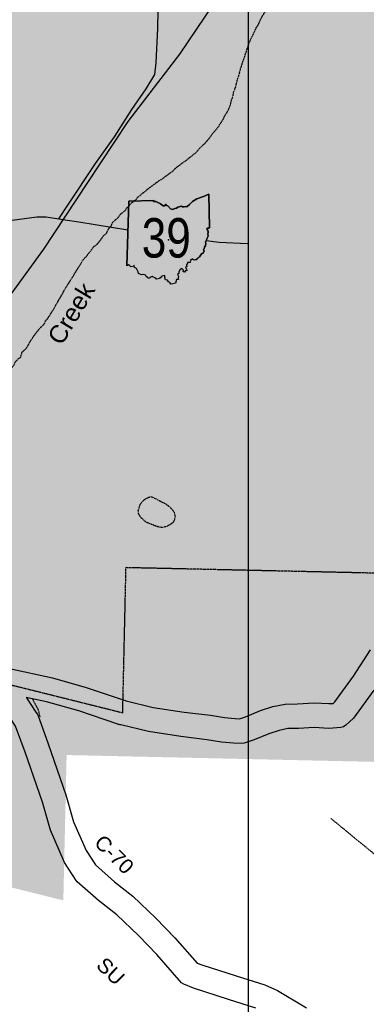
# Model space of a CAD drawing. Header units: feet. Extents: x -1605449 to -1594075, y -1717250 to -1708479.
# Tile 15 of 97: x -1602812 to -1602577, y -1713862 to -1713197. Entities that reach past the tile are written whole.
import ezdxf
from ezdxf.enums import TextEntityAlignment as Align

# ---------------------------------------------------------------- set-up
doc = ezdxf.new("R2010")
doc.units = ezdxf.units.FT
doc.header["$MEASUREMENT"] = 0
for name, pattern in [('DASHED', [0.75, 0.5, -0.25]), ('rr2', [0]), ('stream', [1.4, 0.7, -0.1, 0.1, -0.1, 0.1, -0.1, 0.1, -0.1])]:
    doc.linetypes.add(name, pattern=pattern)
for name, color, linetype in [('61', 7, 'Continuous'), ('62', 7, 'Continuous'), ('COUNTY-RD', 7, 'Continuous'), ('CR-TEXT', 7, 'Continuous'), ('INCORPORATED', 4, 'Continuous'), ('RAILROAD', 1, 'rr2'), ('RT-MKR', 7, 'Continuous'), ('SH_TextM', 7, 'Continuous'), ('STATE_FEDERAL-RT', 2, 'Continuous'), ('STREET-URBAN', 15, 'Continuous'), ('TWP-RD', 6, 'Continuous'), ('WATER-TEXT', 1, 'Continuous'), ('WATERWAY', 14, 'stream')]:
    doc.layers.add(name, color=color, linetype=linetype)
doc.layers.add('SH_VPort', color=5, linetype='Continuous', plot=False)
doc.styles.add('ARIAL', font='arial.ttf')

# ---------------------------------------------------------------- blocks, each defined once
blk = doc.blocks.new('000OHIO')
at = {"layer": '61', "color": 0, "linetype": 'Continuous'}
for p, q in [((-38.21, -27.34), (-39.88, -28.34)), ((-39.88, -28.34), (-39.88, -28.34)), ((-36.94, -28.55), (-38.21, -27.34)), ((-36.04, -29.25), (-36.94, -28.55)), ((-33.78, -28.93), (-36.04, -29.25)), ((-33.19, -28.23), (-33.78, -28.93)), ((-32.54, -28.18), (-33.19, -28.23)), ((-32.13, -29.91), (-32.54, -28.18)), ((-30.09, -31.02), (-32.13, -29.91)), ((20.78, -29.23), (19.5, -29.7)), ((19.5, -29.7), (19.65, -30.77)), ((21.01, -26.35), (20.45, -27.39)), ((20.45, -27.39), (20.78, -29.23)), ((21.62, -26.05), (21.01, -26.35)), ((24.26, -25.08), (21.52, -25.01)), ((21.52, -25.01), (21.62, -26.05)), ((24.51, -23.03), (24.26, -25.08)), ((26.67, -21.26), (24.51, -23.03)), ((27.91, -22.73), (26.67, -21.26)), ((29.83, -21.88), (27.91, -22.73)), ((-29.52, -32.48), (-30.09, -31.02)), ((-28.43, -34.57), (-29.52, -32.48)), ((-28.23, -36.29), (-28.43, -34.57)), ((-25.02, -37.35), (-28.23, -36.29)), ((-23.19, -37.07), (-25.02, -37.35)), ((-20.81, -37.76), (-23.19, -37.07)), ((-20.56, -39.07), (-20.81, -37.76)), ((-19.45, -39.44), (-20.56, -39.07)), ((-19.02, -40.68), (-19.45, -39.44)), ((-14.36, -39.12), (-16.68, -40.06)), ((-13.26, -39.72), (-14.36, -39.12)), ((-10.79, -40.89), (-13.26, -39.72)), ((-5.28, -39.89), (-6.31, -40.21)), ((-4.49, -38.72), (-5.28, -39.89)), ((-1.59, -38.25), (-4.49, -38.72)), ((-1.35, -40.17), (-1.59, -38.25)), ((12.84, -36.32), (11.47, -37.23)), ((11.47, -37.23), (12.35, -39.37)), ((12.35, -39.37), (12.19, -40.84)), ((12.85, -34.81), (12.84, -36.32)), ((13.81, -32.56), (12.85, -34.81)), ((15.64, -31.16), (13.81, -32.56)), ((17.58, -32.91), (15.64, -31.16)), ((17.21, -34.37), (17.58, -32.91)), ((18.36, -34.78), (17.21, -34.37)), ((19.47, -33.05), (18.36, -34.78)), ((20.84, -33.47), (19.47, -33.05)), ((19.65, -30.77), (20.47, -31.42)), ((20.47, -31.42), (20.84, -33.47)), ((-17.17, -41.16), (-19.02, -40.68)), ((-16.68, -40.06), (-17.17, -41.16)), ((-9.81, -42.05), (-10.79, -40.89)), ((-8.31, -41.49), (-9.81, -42.05)), ((-6.91, -41.39), (-8.31, -41.49)), ((-6.31, -40.21), (-6.91, -41.39)), ((-0.85, -42.53), (-1.35, -40.17)), ((1.27, -42.77), (-0.85, -42.53)), ((2.23, -44.49), (1.27, -42.77)), ((3.7, -45.4), (2.23, -44.49)), ((4.43, -47.11), (3.7, -45.4)), ((6.5, -46.68), (4.43, -47.11)), ((9.47, -45.96), (6.5, -46.68)), ((10.5, -42.19), (9.47, -45.96)), ((9.47, -45.96), (9.47, -45.96)), ((12.22, -42.24), (10.5, -42.19)), ((12.19, -40.84), (12.22, -42.24))]:
    blk.add_line(p, q, dxfattribs=at)
for points in [[(32.68, -20.34), (33.6, -19.13), (36.19, -15.95), (37.48, -15.6), (37.95, -13.86), (38.52, -13.41), (37.81, -11.98), (38.54, -11.27), (38.4, -10.15), (39.04, -9.5), (38.81, -8.66), (39.82, -8.39), (39.71, -7.37), (40.03, -6.19), (39.92, -4.06), (40.54, -3.49), (40.48, -2.77), (41.14, -1.49), (41.4, -0.28), (42.17, 1), (42.45, 2.28), (42.03, 3.81), (42.46, 5.67), (41.98, 7.35), (40.96, 8.95), (41.78, 9.9), (43.01, 9.68), (43.79, 10.16), (43.02, 44.23), (37.71, 41.98), (30.99, 39.46), (26.49, 36.81), (23.56, 33.99), (20.72, 31.6), (19.11, 31.96), (18.18, 31.56), (16.33, 31.45), (15.35, 32), (11.85, 31.09), (10.51, 30.02), (8.68, 29.84), (6.22, 28.77), (4.17, 29.45), (1.69, 32.59), (0.25, 32.83), (-0.96, 34.15), (-1.63, 32.44), (-3.21, 32.41), (-5.85, 34.5), (-8.01, 35.39), (-10.56, 36.79), (-12.96, 36.95), (-12.57, 37.75), (-38.04, 37.32), (-38.04, 37.32), (-12.57, 37.75), (-12.96, 36.95), (-10.56, 36.79), (-8.01, 35.39), (-5.85, 34.5), (-3.21, 32.41), (-1.63, 32.44), (-0.96, 34.15), (0.25, 32.83), (1.69, 32.59), (4.17, 29.45), (6.22, 28.77), (8.68, 29.84), (10.51, 30.02), (11.85, 31.09), (15.35, 32), (16.33, 31.45), (18.18, 31.56), (19.11, 31.96), (20.72, 31.6), (23.56, 33.99), (26.49, 36.81), (30.99, 39.46), (37.71, 41.98), (43.02, 44.23), (43.79, 10.16), (43.01, 9.68), (41.78, 9.9), (40.96, 8.95), (41.98, 7.35), (42.46, 5.67), (42.03, 3.81), (42.45, 2.28), (42.17, 1), (41.4, -0.28), (41.14, -1.49), (40.48, -2.77), (40.54, -3.49), (39.92, -4.06), (40.03, -6.19), (39.71, -7.37), (39.82, -8.39), (38.81, -8.66), (39.04, -9.5), (38.4, -10.15), (38.54, -11.27), (37.81, -11.98), (38.52, -13.41), (37.95, -13.86), (37.48, -15.6), (36.19, -15.95), (33.6, -19.13), (32.68, -20.34), (31.66, -20.64), (31.09, -21.87), (29.83, -21.88), (31.09, -21.87), (31.66, -20.64)], [(-39.88, -28.34), (-38.04, 37.32)]]:
    blk.add_lwpolyline(points, close=True, dxfattribs=at)
at = {"layer": '61', "color": 0}
blk.add_point((2.32, -1.92), dxfattribs=at)
at = {"layer": '62', "color": 0, "linetype": 'Continuous'}
for p, q in [((-38.21, -27.34), (-39.88, -28.34)), ((-36.94, -28.55), (-38.21, -27.34)), ((-36.04, -29.25), (-36.94, -28.55)), ((-33.78, -28.93), (-36.04, -29.25)), ((-33.19, -28.23), (-33.78, -28.93)), ((-32.54, -28.18), (-33.19, -28.23)), ((-32.13, -29.91), (-32.54, -28.18)), ((-30.09, -31.02), (-32.13, -29.91)), ((20.78, -29.23), (19.5, -29.7)), ((19.5, -29.7), (19.65, -30.77)), ((21.01, -26.35), (20.45, -27.39)), ((20.45, -27.39), (20.78, -29.23)), ((21.62, -26.05), (21.01, -26.35)), ((24.26, -25.08), (21.52, -25.01)), ((21.52, -25.01), (21.62, -26.05)), ((24.51, -23.03), (24.26, -25.08)), ((26.67, -21.26), (24.51, -23.03)), ((27.91, -22.73), (26.67, -21.26)), ((29.83, -21.88), (27.91, -22.73)), ((-29.52, -32.48), (-30.09, -31.02)), ((-28.43, -34.57), (-29.52, -32.48)), ((-28.23, -36.29), (-28.43, -34.57)), ((-25.02, -37.35), (-28.23, -36.29)), ((-23.19, -37.07), (-25.02, -37.35)), ((-20.81, -37.76), (-23.19, -37.07)), ((-20.56, -39.07), (-20.81, -37.76)), ((-19.45, -39.44), (-20.56, -39.07)), ((-19.02, -40.68), (-19.45, -39.44)), ((-14.36, -39.12), (-16.68, -40.06)), ((-13.26, -39.72), (-14.36, -39.12)), ((-10.79, -40.89), (-13.26, -39.72)), ((-5.28, -39.89), (-6.31, -40.21)), ((-4.49, -38.72), (-5.28, -39.89)), ((-1.59, -38.25), (-4.49, -38.72)), ((-1.35, -40.17), (-1.59, -38.25)), ((12.84, -36.32), (11.47, -37.23)), ((11.47, -37.23), (12.35, -39.37)), ((12.35, -39.37), (12.19, -40.84)), ((12.85, -34.81), (12.84, -36.32)), ((13.81, -32.56), (12.85, -34.81)), ((15.64, -31.16), (13.81, -32.56)), ((17.58, -32.91), (15.64, -31.16)), ((17.21, -34.37), (17.58, -32.91)), ((18.36, -34.78), (17.21, -34.37)), ((19.47, -33.05), (18.36, -34.78)), ((20.84, -33.47), (19.47, -33.05)), ((19.65, -30.77), (20.47, -31.42)), ((20.47, -31.42), (20.84, -33.47)), ((-17.17, -41.16), (-19.02, -40.68)), ((-16.68, -40.06), (-17.17, -41.16)), ((-9.81, -42.05), (-10.79, -40.89)), ((-8.31, -41.49), (-9.81, -42.05)), ((-6.91, -41.39), (-8.31, -41.49)), ((-6.31, -40.21), (-6.91, -41.39)), ((-0.85, -42.53), (-1.35, -40.17)), ((1.27, -42.77), (-0.85, -42.53)), ((2.23, -44.49), (1.27, -42.77)), ((3.7, -45.4), (2.23, -44.49)), ((4.43, -47.11), (3.7, -45.4)), ((6.5, -46.68), (4.43, -47.11)), ((9.47, -45.96), (6.5, -46.68)), ((10.5, -42.19), (9.47, -45.96)), ((12.22, -42.24), (10.5, -42.19)), ((12.19, -40.84), (12.22, -42.24))]:
    blk.add_line(p, q, dxfattribs=at)
at = {"layer": 'RT-MKR', "style": 'ARIAL', "width": 0.8}
blk.add_text('39', height=40, dxfattribs=at).set_placement((0, 0), align=Align.MIDDLE_CENTER)

msp = doc.modelspace()

# ---------------------------------------------------------------- hatches: boundary and pattern name
at = {"transparency": 33554585}
h = msp.add_hatch(color=254, dxfattribs=at)
h.dxf.hatch_style = 1
h.paths.add_polyline_path([(-1603613.12, -1713541.94), (-1603437.26, -1713545.8), (-1603456.95, -1713592.88), (-1603460.3, -1713600.1), (-1603429.78, -1713612.32), (-1603354.76, -1713643.94), (-1603321.39, -1713657.16), (-1603297.73, -1713665.75), (-1603298.5, -1713709.43), (-1603175.06, -1713705.12), (-1603175.94, -1713755.31), (-1602952.68, -1713759.49), (-1602882.55, -1713761.94), (-1602882.02, -1713731.39), (-1602854.1, -1713742), (-1602850.29, -1713719.81), (-1602844.94, -1713697.89), (-1602842.58, -1713682.26), (-1602843.44, -1713680.8), (-1602847.32, -1713674.76), (-1602827.54, -1713643.41), (-1602806.23, -1713648.7), (-1602782.11, -1713654.72), (-1602753.98, -1713661.73), (-1602741.92, -1713664.76), (-1602739.7, -1713566.52), (-1602471.33, -1713572.48), (-1602472.77, -1713544), (-1602473.41, -1713504.15), (-1602474.99, -1713473.2), (-1602476.39, -1713445.14), (-1602322.07, -1713445.14), (-1602322.07, -1713413.3), (-1602283.49, -1713413.3), (-1602283.32, -1713404.52), (-1602281.71, -1713329.21), (-1602274.97, -1713330.87), (-1602240.79, -1713339.29), (-1602202.34, -1713348.76), (-1602172.43, -1713356.13), (-1602167.17, -1713357.43), (-1602167.17, -1713191.43), (-1602257.33, -1713191.43), (-1602277.6, -1713191.28), (-1602277.57, -1713174.36), (-1602344.43, -1713174.36), (-1602344.43, -1713177.28), (-1602391.69, -1713191.73), (-1602388.8, -1713215.22), (-1602388.8, -1713238.64), (-1602506.89, -1713238.64), (-1602506.89, -1713179.39), (-1602531.06, -1713190.66), (-1602530.67, -1713168.41), (-1602563.35, -1713175.36), (-1602581.27, -1713157.44), (-1602588.19, -1713127.48), (-1602610.2, -1713099.62), (-1602946.34, -1713099.62), (-1602944.3, -1713076.34), (-1603052.91, -1713034.04), (-1603101.11, -1712996.39), (-1603135.26, -1712978.23), (-1603157.47, -1712969.84), (-1603155.13, -1712939.18), (-1603154.9, -1712937.83), (-1603153.76, -1712931.24), (-1603153.63, -1712930.49), (-1603155.05, -1712873.8), (-1603223.44, -1712871.89), (-1603233.49, -1712871.61), (-1603235.07, -1712931.9), (-1603225.01, -1712931.9), (-1603199.24, -1712931.6), (-1603210.14, -1713002.33), (-1603269.43, -1712994.56), (-1603266.48, -1712962.2), (-1603376.99, -1712955.44), (-1603381.08, -1713000.35), (-1603480.55, -1712991.21), (-1603486.21, -1713063.6), (-1603386.57, -1713066.48), (-1603276.48, -1713069.66), (-1603281.95, -1713117.66), (-1603289.26, -1713116.74), (-1603281.76, -1713145.95), (-1603292.42, -1713140.09), (-1603352.04, -1713191.82), (-1603369.17, -1713178.07), (-1603380.3, -1713168.07), (-1603430.07, -1713148.31), (-1603467.1, -1713133.31), (-1603538.45, -1713107.97), (-1603588.44, -1713090.25), (-1603601.39, -1713085.25), (-1603603.71, -1713309.22)])
at = {"transparency": 33554534}
h = msp.add_hatch(color=254, dxfattribs=at)
h.dxf.hatch_style = 1
h.paths.add_polyline_path([(-1603550.78, -1713244.67), (-1603578.6, -1713234.79), (-1603628.58, -1713217.07), (-1603641.53, -1713212.07), (-1603643.86, -1713436.04), (-1603653.27, -1713668.76), (-1603477.41, -1713672.62), (-1603497.1, -1713719.7), (-1603500.44, -1713726.92), (-1603469.93, -1713739.14), (-1603394.91, -1713770.76), (-1603361.54, -1713783.97), (-1603337.88, -1713792.57), (-1603338.64, -1713836.24), (-1603215.21, -1713831.93), (-1603216.09, -1713882.13), (-1602992.83, -1713886.31), (-1602922.7, -1713888.75), (-1602922.16, -1713858.21), (-1602894.24, -1713868.81), (-1602890.44, -1713846.63), (-1602885.09, -1713824.71), (-1602882.73, -1713809.08), (-1602883.59, -1713807.62), (-1602887.47, -1713801.58), (-1602867.69, -1713770.23), (-1602846.37, -1713775.52), (-1602822.26, -1713781.53), (-1602794.12, -1713788.55), (-1602782.06, -1713791.58), (-1602779.84, -1713693.34), (-1602511.48, -1713699.3), (-1602512.92, -1713670.82), (-1602513.56, -1713630.97), (-1602515.14, -1713600.01), (-1602516.54, -1713571.96), (-1602362.22, -1713571.96), (-1602362.22, -1713540.12), (-1602323.63, -1713540.12), (-1602323.46, -1713531.34), (-1602321.86, -1713456.03), (-1602315.12, -1713457.69), (-1602280.94, -1713466.11), (-1602242.49, -1713475.58), (-1602212.58, -1713482.95), (-1602207.31, -1713484.24), (-1602207.31, -1713318.24), (-1602297.48, -1713318.24), (-1602317.74, -1713318.1), (-1602317.72, -1713301.18), (-1602384.58, -1713301.18), (-1602384.58, -1713304.1), (-1602431.84, -1713318.55), (-1602428.95, -1713342.04), (-1602428.95, -1713365.45), (-1602547.04, -1713365.45), (-1602547.04, -1713306.21), (-1602571.2, -1713317.47), (-1602570.82, -1713295.23), (-1602603.5, -1713302.17), (-1602621.42, -1713284.26), (-1602628.33, -1713254.3), (-1602650.35, -1713226.44), (-1602986.49, -1713226.44), (-1602984.45, -1713203.16), (-1603093.06, -1713160.86), (-1603141.26, -1713123.21), (-1603175.4, -1713105.05), (-1603197.62, -1713096.66), (-1603195.28, -1713066), (-1603195.05, -1713064.65), (-1603193.91, -1713058.05), (-1603193.78, -1713057.31), (-1603195.2, -1713000.62), (-1603263.58, -1712998.71), (-1603273.63, -1712998.43), (-1603275.21, -1713058.72), (-1603265.16, -1713058.72), (-1603239.39, -1713058.42), (-1603250.28, -1713129.15), (-1603309.57, -1713121.38), (-1603306.63, -1713089.02), (-1603417.14, -1713082.26), (-1603421.22, -1713127.17), (-1603520.69, -1713118.03), (-1603526.36, -1713190.42), (-1603426.72, -1713193.3), (-1603316.62, -1713196.48), (-1603322.09, -1713244.48), (-1603329.41, -1713243.56), (-1603321.91, -1713272.77), (-1603332.57, -1713266.91), (-1603392.18, -1713318.64), (-1603409.32, -1713304.89), (-1603420.45, -1713294.89), (-1603470.21, -1713275.12), (-1603487.31, -1713268.2)])

# ---------------------------------------------------------------- linework, layer by layer
at = {"layer": 'COUNTY-RD'}
for points in [[(-1602731.37, -1713815.25), (-1602745.93, -1713801.39), (-1602758.25, -1713791.7), (-1602772.65, -1713778.9), (-1602773.37, -1713778.06), (-1602781.32, -1713765.86), (-1602790.83, -1713744.07), (-1602796.24, -1713725.25), (-1602807.92, -1713691.37), (-1602814.38, -1713673.85), (-1602822.94, -1713660.84), (-1602825.85, -1713658.11)], [(-1602807.05, -1713654.67), (-1602801.12, -1713663.68)], [(-1602801.12, -1713663.68), (-1602799.4, -1713666.29), (-1602792.22, -1713685.77), (-1602780.34, -1713720.22), (-1602775.11, -1713738.41), (-1602766.6, -1713757.93), (-1602760.32, -1713767.55), (-1602747.55, -1713778.91), (-1602735.01, -1713788.77), (-1602719.62, -1713803.44), (-1602706.75, -1713816.8), (-1602691.57, -1713833.92), (-1602688.47, -1713835.19), (-1602665.38, -1713842.6), (-1602646.01, -1713848.63), (-1602637.43, -1713852.47), (-1602617.69, -1713864.02)], [(-1602651.92, -1713864.25), (-1602670.4, -1713858.5), (-1602694.19, -1713850.86), (-1602700.57, -1713848.23), (-1602702.13, -1713847.13), (-1602718.99, -1713828.11), (-1602731.37, -1713815.25)]]:
    msp.add_lwpolyline(points, dxfattribs=at)
at = {"layer": 'INCORPORATED', "linetype": 'DASHED', "flags": 128}
msp.add_lwpolyline([(-1603510.63, -1713117.85), (-1603538.45, -1713107.97), (-1603588.44, -1713090.25), (-1603601.39, -1713085.25), (-1603603.71, -1713309.22), (-1603603.71, -1713309.22), (-1603613.12, -1713541.94), (-1603437.26, -1713545.8), (-1603456.95, -1713592.88), (-1603460.3, -1713600.1), (-1603460.3, -1713600.1), (-1603429.78, -1713612.32), (-1603354.76, -1713643.94), (-1603321.39, -1713657.16), (-1603297.73, -1713665.75), (-1603297.73, -1713665.75), (-1603298.5, -1713709.43), (-1603175.06, -1713705.12), (-1603175.06, -1713705.12), (-1603175.94, -1713755.31), (-1603175.94, -1713755.31), (-1602952.68, -1713759.49), (-1602882.55, -1713761.94), (-1602882.02, -1713731.39), (-1602854.1, -1713742), (-1602854.1, -1713742), (-1602850.29, -1713719.81), (-1602844.94, -1713697.89), (-1602842.58, -1713682.26), (-1602843.44, -1713680.8), (-1602847.32, -1713674.76), (-1602847.32, -1713674.76), (-1602827.54, -1713643.41), (-1602827.54, -1713643.41), (-1602806.23, -1713648.7), (-1602782.11, -1713654.72), (-1602753.98, -1713661.73), (-1602741.92, -1713664.76), (-1602741.92, -1713664.76), (-1602739.7, -1713566.52), (-1602739.7, -1713566.52), (-1602471.33, -1713572.48), (-1602471.33, -1713572.48), (-1602472.77, -1713544), (-1602473.41, -1713504.15), (-1602474.99, -1713473.2), (-1602476.39, -1713445.14), (-1602476.39, -1713445.14), (-1602322.07, -1713445.14), (-1602322.07, -1713413.3), (-1602283.49, -1713413.3), (-1602283.49, -1713413.3), (-1602283.32, -1713404.52), (-1602281.71, -1713329.21), (-1602281.71, -1713329.21), (-1602274.97, -1713330.87), (-1602240.79, -1713339.29), (-1602202.34, -1713348.76), (-1602172.43, -1713356.13), (-1602167.17, -1713357.43), (-1602167.17, -1713357.43), (-1602167.17, -1713191.43), (-1602257.33, -1713191.43), (-1602257.33, -1713191.43), (-1602277.6, -1713191.28), (-1602277.6, -1713191.28), (-1602277.57, -1713174.36), (-1602277.57, -1713174.36), (-1602344.43, -1713174.36), (-1602344.43, -1713177.28), (-1602391.69, -1713191.73), (-1602388.8, -1713215.22), (-1602388.8, -1713238.64), (-1602506.89, -1713238.64), (-1602506.89, -1713238.64), (-1602506.89, -1713179.39), (-1602531.06, -1713190.66), (-1602530.67, -1713168.41), (-1602563.35, -1713175.36), (-1602581.27, -1713157.44), (-1602588.19, -1713127.48), (-1602588.19, -1713127.48), (-1602610.2, -1713099.62), (-1602610.2, -1713099.62), (-1602946.34, -1713099.62), (-1602946.34, -1713099.62), (-1602944.3, -1713076.34), (-1603052.91, -1713034.04), (-1603101.11, -1712996.39), (-1603101.11, -1712996.39), (-1603135.26, -1712978.23), (-1603157.47, -1712969.84), (-1603157.47, -1712969.84), (-1603155.13, -1712939.18), (-1603154.9, -1712937.83), (-1603153.76, -1712931.24), (-1603153.63, -1712930.49), (-1603155.05, -1712873.8), (-1603155.05, -1712873.8), (-1603223.44, -1712871.89), (-1603223.44, -1712871.89), (-1603233.49, -1712871.61), (-1603233.49, -1712871.61), (-1603235.07, -1712931.9), (-1603225.01, -1712931.9), (-1603225.01, -1712931.9), (-1603199.24, -1712931.6), (-1603210.14, -1713002.33), (-1603210.14, -1713002.33), (-1603269.43, -1712994.56), (-1603266.48, -1712962.2), (-1603266.48, -1712962.2), (-1603376.99, -1712955.44), (-1603381.08, -1713000.35), (-1603480.55, -1712991.21), (-1603480.55, -1712991.21), (-1603486.21, -1713063.6), (-1603386.57, -1713066.48), (-1603276.48, -1713069.66), (-1603276.48, -1713069.66), (-1603281.95, -1713117.66), (-1603289.26, -1713116.74), (-1603281.76, -1713145.95), (-1603281.76, -1713145.95), (-1603292.42, -1713140.09), (-1603292.42, -1713140.09), (-1603352.04, -1713191.82), (-1603352.04, -1713191.82), (-1603369.17, -1713178.07), (-1603380.3, -1713168.07), (-1603430.07, -1713148.31), (-1603447.16, -1713141.38), (-1603459.82, -1713136.69)], dxfattribs=at)
at = {"layer": 'RAILROAD', "ltscale": 0.333, "flags": 128}
msp.add_lwpolyline([(-1602628.27, -1713125.34), (-1602638.76, -1713134.84), (-1602674.96, -1713177.2), (-1602703.63, -1713219.9), (-1602738.47, -1713265.26), (-1602766.14, -1713307.28), (-1602795.48, -1713351.64), (-1602827.98, -1713396), (-1602866.99, -1713438.53), (-1602910.82, -1713464.05), (-1602953.83, -1713504.07), (-1602980.17, -1713547.1), (-1602998.17, -1713590.25), (-1603012.55, -1713632.65), (-1603032.88, -1713675.88), (-1603046.39, -1713720.95), (-1603064.05, -1713765.68), (-1603079.89, -1713811.41), (-1603098.39, -1713853.97), (-1603119.55, -1713899.2), (-1603138.39, -1713943.93), (-1603161.72, -1713991.33), (-1603188.72, -1714033.56), (-1603230.22, -1714076.96), (-1603273.23, -1714110.34), (-1603315.39, -1714133.2), (-1603360.56, -1714157.74), (-1603402.9, -1714180.61), (-1603445.56, -1714212.99), (-1603488.4, -1714244.2), (-1603531.07, -1714271.07), (-1603577.9, -1714297.44), (-1603619.57, -1714319.3), (-1603633.24, -1714324.81)], dxfattribs=at)
at = {"layer": 'SH_VPort', "color": 30, "const_width": 1}
msp.add_lwpolyline([(-1603677.08, -1712917.16), (-1602657.08, -1712917.16), (-1602657.08, -1713937.16), (-1603677.08, -1713937.16)], close=True, dxfattribs=at)
at = {"layer": 'STATE_FEDERAL-RT', "flags": 128}
for points in [[(-1602915.83, -1713348.1), (-1602882.73, -1713343.44), (-1602820.08, -1713332.49), (-1602799.87, -1713329.79), (-1602793.69, -1713329.78), (-1602785.16, -1713331.1), (-1602780.8, -1713331.74)], [(-1602780.8, -1713331.74), (-1602771.62, -1713333.08), (-1602738.37, -1713338.55)], [(-1602685.46, -1713345.65), (-1602676.7, -1713346.8), (-1602657.66, -1713347.83)]]:
    msp.add_lwpolyline(points, dxfattribs=at)
at = {"layer": 'STREET-URBAN'}
msp.add_lwpolyline([(-1602785.16, -1713331.1), (-1602778.91, -1713321.8), (-1602760.25, -1713293.65), (-1602747.46, -1713275.59), (-1602735.85, -1713257.23), (-1602726.02, -1713243.23), (-1602720.14, -1713233.62), (-1602719.25, -1713225.76), (-1602718.23, -1713202.36), (-1602717.74, -1713177.97), (-1602716.75, -1713140.38), (-1602715.75, -1713116.31), (-1602716.46, -1713107.81)], dxfattribs=at)
at = {"layer": 'TWP-RD'}
for points in [[(-1602818.46, -1713634.87), (-1602789.35, -1713641.27), (-1602766.71, -1713647.61), (-1602739.61, -1713656.74), (-1602721.26, -1713661.15), (-1602700.48, -1713664.27), (-1602682.7, -1713666.5), (-1602673.18, -1713668.07), (-1602665.9, -1713668.66), (-1602662.98, -1713668.84), (-1602658.95, -1713667.43), (-1602648.9, -1713663.33), (-1602640.47, -1713660.52), (-1602632.26, -1713658.9), (-1602623.88, -1713658.65), (-1602612.65, -1713658.09), (-1602602.67, -1713658.61), (-1602599.64, -1713658.41), (-1602598.61, -1713657.45), (-1602586.08, -1713640.01), (-1602574.53, -1713622.24)], [(-1602572.31, -1713649.42), (-1602586.02, -1713668.49), (-1602591.1, -1713673.26), (-1602592.76, -1713674.23), (-1602594.6, -1713674.78), (-1602602.57, -1713675.31), (-1602612.66, -1713674.77), (-1602623.22, -1713675.31), (-1602630.39, -1713675.51), (-1602636.2, -1713676.66), (-1602643.1, -1713678.97), (-1602653.04, -1713683.02), (-1602659.86, -1713685.41), (-1602661.52, -1713685.64), (-1602667.11, -1713685.28), (-1602675.21, -1713684.63), (-1602685.09, -1713683), (-1602702.76, -1713680.78), (-1602724.46, -1713677.52), (-1602743.31, -1713672.99), (-1602743.69, -1713672.96), (-1602744.23, -1713672.77), (-1602744.93, -1713672.61), (-1602745.26, -1713672.43), (-1602771.62, -1713663.54), (-1602793.39, -1713657.45), (-1602807.22, -1713654.41)]]:
    msp.add_lwpolyline(points, dxfattribs=at)
at = {"layer": 'WATERWAY', "ltscale": 0.5, "flags": 128}
for points in [[(-1602937.15, -1713588), (-1602929.32, -1713583.47), (-1602929.48, -1713583.64), (-1602928.5, -1713582.77), (-1602927.53, -1713581.75), (-1602926.73, -1713580.72), (-1602925.92, -1713579.69), (-1602925.11, -1713579), (-1602924.63, -1713578.15), (-1602923.65, -1713577.46), (-1602922.68, -1713576.43), (-1602921.54, -1713575.39), (-1602920.72, -1713574.7), (-1602919.42, -1713573.49), (-1602918.6, -1713572.97), (-1602917.3, -1713571.76), (-1602915.99, -1713570.72), (-1602915.01, -1713569.86), (-1602914.2, -1713569.17), (-1602913.06, -1713568.13), (-1602911.74, -1713567.43), (-1602910.76, -1713566.73), (-1602909.78, -1713565.86), (-1602908.97, -1713565.34), (-1602908.14, -1713564.81), (-1602907, -1713563.95), (-1602905.7, -1713562.57), (-1602904.4, -1713561.37), (-1602903.76, -1713560.35), (-1602902.62, -1713559.48), (-1602901.65, -1713558.45), (-1602901, -1713557.59), (-1602900.21, -1713556.23), (-1602899.4, -1713555.21), (-1602898.6, -1713554.18), (-1602898.12, -1713553.33), (-1602897.16, -1713552.14), (-1602896.68, -1713551.29), (-1602895.71, -1713550.09), (-1602895.08, -1713548.9), (-1602894.44, -1713547.88), (-1602894.13, -1713547.04), (-1602893.49, -1713546.18), (-1602892.85, -1713545.16), (-1602892.05, -1713543.8), (-1602891.58, -1713542.79), (-1602890.95, -1713541.77), (-1602890.47, -1713540.92), (-1602889.99, -1713540.07), (-1602889.53, -1713538.89), (-1602888.73, -1713537.53), (-1602888.1, -1713536.34), (-1602887.47, -1713534.98), (-1602886.67, -1713533.79), (-1602886.03, -1713532.77), (-1602885.56, -1713531.59), (-1602884.77, -1713530.23), (-1602883.96, -1713529.2), (-1602883.33, -1713528.18), (-1602882.69, -1713527.16), (-1602881.26, -1713524.45), (-1602880.79, -1713523.43), (-1602880.33, -1713522.08), (-1602879.71, -1713520.56), (-1602879.08, -1713519.21), (-1602878.28, -1713518.01), (-1602877.64, -1713516.99), (-1602877, -1713516.14), (-1602876.37, -1713514.78), (-1602875.42, -1713512.92), (-1602873.96, -1713511.54), (-1602872.99, -1713510.34), (-1602872.35, -1713509.49), (-1602871.89, -1713508.14), (-1602870.93, -1713506.61), (-1602869.65, -1713504.57), (-1602868.21, -1713502.69), (-1602866.91, -1713501.31), (-1602866.11, -1713499.95), (-1602865.31, -1713498.93), (-1602864.06, -1713496.05), (-1602863.24, -1713495.36), (-1602863.13, -1713493.35), (-1602861.5, -1713491.97), (-1602860.69, -1713491.28), (-1602859.59, -1713488.91), (-1602858.59, -1713488.71), (-1602858.31, -1713487.03), (-1602857.48, -1713486.67), (-1602855.86, -1713485.12), (-1602853.91, -1713483.23), (-1602852.31, -1713480.84), (-1602851.32, -1713480.32), (-1602851.36, -1713478.81), (-1602849.42, -1713476.92), (-1602848.43, -1713476.22), (-1602847.48, -1713474.52), (-1602846.67, -1713473.83), (-1602845.55, -1713472.13), (-1602844.43, -1713470.43), (-1602843.62, -1713469.4), (-1602843.62, -1713469.4), (-1602842.66, -1713467.87), (-1602841.86, -1713466.68), (-1602840.56, -1713465.64), (-1602840.12, -1713463.45), (-1602838.34, -1713461.4), (-1602837.21, -1713460.03), (-1602836.57, -1713459.18), (-1602835.93, -1713458.32), (-1602834.81, -1713456.62), (-1602833.68, -1713455.25), (-1602832.86, -1713454.56), (-1602832.23, -1713453.54), (-1602831.42, -1713452.51), (-1602830.62, -1713451.32), (-1602829.64, -1713450.62), (-1602829.17, -1713449.61), (-1602828.02, -1713448.91), (-1602827.07, -1713446.87), (-1602825.47, -1713444.49), (-1602823.38, -1713441.75), (-1602822.25, -1713440.55), (-1602820.83, -1713437.67), (-1602818.91, -1713434.78), (-1602817.15, -1713432.05), (-1602815.87, -1713430.34), (-1602815.06, -1713429.32), (-1602814.6, -1713427.97), (-1602812.34, -1713425.4), (-1602811.01, -1713424.86), (-1602809.79, -1713420.98), (-1602807.19, -1713418.74), (-1602805.91, -1713416.69), (-1602804.49, -1713413.98), (-1602802.73, -1713411.26), (-1602801.28, -1713409.21), (-1602800.15, -1713407.84), (-1602799.51, -1713406.99), (-1602798.22, -1713405.45), (-1602796.76, -1713403.9), (-1602795.63, -1713402.7), (-1602794.66, -1713401.5), (-1602794.04, -1713399.98), (-1602792.58, -1713398.27), (-1602791.14, -1713396.22), (-1602789.87, -1713394.01), (-1602788.27, -1713391.46), (-1602786.84, -1713388.91), (-1602785.42, -1713386.37), (-1602783.98, -1713383.99), (-1602782.23, -1713380.93), (-1602780.97, -1713378.55), (-1602779.69, -1713376.68), (-1602778.73, -1713374.98), (-1602777.78, -1713373.45), (-1602776.81, -1713372.08), (-1602775.86, -1713370.55), (-1602772.19, -1713364.43), (-1602770.44, -1713361.71), (-1602768.53, -1713358.48), (-1602766.25, -1713356.24), (-1602764.97, -1713354.37), (-1602763.84, -1713353.17), (-1602763.19, -1713352.31), (-1602761.59, -1713349.93), (-1602759.79, -1713348.71), (-1602758.82, -1713347.68), (-1602757.85, -1713346.48), (-1602756.88, -1713345.45), (-1602756.24, -1713344.43), (-1602755.28, -1713343.06), (-1602753.98, -1713341.69), (-1602753.16, -1713341.17), (-1602751.27, -1713337.44), (-1602749.64, -1713335.89), (-1602749.04, -1713333.7), (-1602746.76, -1713331.63), (-1602745.61, -1713330.92), (-1602743.36, -1713327.85), (-1602741.56, -1713326.46), (-1602740.75, -1713325.77), (-1602739.77, -1713325.08), (-1602739.79, -1713324.24), (-1602738.33, -1713322.86), (-1602737.03, -1713321.49), (-1602735.9, -1713320.29), (-1602734.59, -1713319.41), (-1602732.47, -1713317.52), (-1602731.83, -1713316.5), (-1602730.2, -1713315.28), (-1602728.73, -1713313.9), (-1602727.42, -1713313.03), (-1602726.28, -1713312.16), (-1602724.98, -1713310.95), (-1602723.34, -1713309.74), (-1602721.71, -1713308.52), (-1602720.07, -1713307.3), (-1602718.11, -1713305.91), (-1602716.47, -1713304.69), (-1602715.15, -1713304.15), (-1602714.17, -1713303.29), (-1602714.17, -1713303.29), (-1602713.2, -1713302.43), (-1602712.05, -1713301.73), (-1602711.07, -1713300.86), (-1602709.92, -1713300.16), (-1602709.11, -1713299.47), (-1602708.29, -1713298.95), (-1602707.47, -1713298.25), (-1602706.17, -1713296.88), (-1602704.38, -1713295.49), (-1602702.58, -1713294.1), (-1602701.11, -1713292.89), (-1602699.79, -1713292.19), (-1602698.65, -1713291.32), (-1602697.35, -1713290.11), (-1602695.88, -1713289.07), (-1602694.41, -1713287.85), (-1602693.26, -1713286.99), (-1602692.28, -1713286.29), (-1602690.99, -1713284.75), (-1602690.02, -1713283.55), (-1602688.89, -1713282.35), (-1602687.59, -1713281.14), (-1602686.77, -1713280.45), (-1602685.96, -1713279.59), (-1602684.67, -1713278.05), (-1602683.54, -1713276.85), (-1602681.77, -1713274.29), (-1602680.48, -1713272.75), (-1602676.93, -1713268.47), (-1602676.3, -1713267.12), (-1602675.5, -1713266.09), (-1602675.02, -1713265.24), (-1602674.55, -1713264.4), (-1602673.9, -1713263.54), (-1602673.27, -1713262.19), (-1602672.33, -1713260.32), (-1602671.36, -1713259.12), (-1602670.89, -1713258.11), (-1602670.26, -1713256.92), (-1602669.48, -1713255.06), (-1602669.02, -1713253.38), (-1602668.43, -1713251.02), (-1602667.49, -1713248.65), (-1602666.93, -1713245.13), (-1602665.67, -1713242.42), (-1602665.09, -1713239.56), (-1602664.33, -1713236.87), (-1602663.72, -1713235.01), (-1602663.26, -1713233.66), (-1602662.52, -1713230.47), (-1602661.59, -1713227.77), (-1602660.84, -1713225.07), (-1602660.06, -1713223.05), (-1602659.45, -1713221.36), (-1602658.99, -1713219.67), (-1602658.37, -1713218.15), (-1602657.92, -1713216.47), (-1602657.3, -1713214.78), (-1602656.84, -1713213.26), (-1602656.38, -1713212.08), (-1602655.75, -1713210.56), (-1602655.12, -1713209.37), (-1602654.34, -1713207.68), (-1602653.4, -1713205.48), (-1602652.45, -1713203.78), (-1602651.67, -1713201.92), (-1602650.87, -1713200.73), (-1602650.23, -1713199.71), (-1602649.76, -1713198.52), (-1602648.34, -1713195.64), (-1602647.55, -1713194.12), (-1602646.75, -1713192.92), (-1602645.79, -1713191.39), (-1602644.83, -1713190.2), (-1602644.03, -1713188.84), (-1602643.07, -1713187.47), (-1602642.1, -1713186.44), (-1602641.14, -1713185.08), (-1602639.85, -1713183.37), (-1602638.55, -1713182.16), (-1602637.74, -1713181.3), (-1602636.77, -1713180.11), (-1602635.63, -1713179.24), (-1602634.81, -1713178.38), (-1602633.84, -1713177.35), (-1602632.71, -1713176.15), (-1602628.53, -1713170.94)], [(-1602722.31, -1713518.89), (-1602719.43, -1713520.31), (-1602718.06, -1713521.1), (-1602716.88, -1713521.57), (-1602715.86, -1713522.21), (-1602714.67, -1713522.68), (-1602713.15, -1713523.47), (-1602711.78, -1713524.43), (-1602710.93, -1713525.08), (-1602709.73, -1713526.05), (-1602708.69, -1713527.35), (-1602707.82, -1713528.33), (-1602707.29, -1713529.15), (-1602706.94, -1713529.98), (-1602706.74, -1713530.97), (-1602706.53, -1713532.3), (-1602706.67, -1713533.48), (-1602707.29, -1713535), (-1602707.92, -1713536.19), (-1602709.23, -1713537.23), (-1602710.87, -1713538.27), (-1602712.02, -1713538.81), (-1602713.18, -1713539.18), (-1602714.18, -1713539.37), (-1602715.34, -1713539.57), (-1602716.85, -1713539.45), (-1602718.2, -1713539.15), (-1602719.38, -1713538.69), (-1602720.39, -1713538.38), (-1602721.24, -1713537.9), (-1602722.25, -1713537.6), (-1602724.28, -1713536.82), (-1602725.3, -1713536.35), (-1602726.32, -1713535.88), (-1602729.75, -1713532.8), (-1602730.45, -1713531.65), (-1602731.16, -1713530.34), (-1602731.36, -1713529.17), (-1602731.39, -1713528.17), (-1602731.08, -1713527.33), (-1602730.78, -1713526.15), (-1602730.48, -1713525.14), (-1602730.01, -1713523.95), (-1602729.54, -1713523.1), (-1602728.08, -1713521.56), (-1602727.1, -1713520.7), (-1602726.28, -1713520.17), (-1602724.47, -1713519.28), (-1602723.65, -1713518.93), (-1602723.65, -1713518.93), (-1602722.31, -1713518.89), (-1602722.48, -1713518.89)], [(-1602802.78, -1713655.55), (-1602802.68, -1713655.74), (-1602802.15, -1713656.9), (-1602801.79, -1713657.72), (-1602800.9, -1713659.37), (-1602800.37, -1713660.36), (-1602799.5, -1713661.67), (-1602798.96, -1713662.99), (-1602798.77, -1713663.82), (-1602798.4, -1713664.98), (-1602798.38, -1713665.82), (-1602798.01, -1713666.81), (-1602797.7, -1713667.81)], [(-1602601.31, -1713736.14), (-1602545.63, -1713781.77), (-1602540.79, -1713781.72), (-1602535.75, -1713784.33), (-1602530.71, -1713786.11), (-1602523.16, -1713789.03), (-1602496.49, -1713789.23)]]:
    msp.add_lwpolyline(points, dxfattribs=at)

# ---------------------------------------------------------------- block references
at = {"layer": 'SH_TextM', "xscale": 0.6659999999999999, "yscale": 0.6659999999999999, "zscale": 0.6659999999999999}
msp.add_blockref('000OHIO', (-1602712.48, -1713343.93), dxfattribs=at)

# ---------------------------------------------------------------- texts
at = {"layer": 'CR-TEXT', "style": 'ARIAL'}
for s, rotation, p in [('C-70', 315, (-1602764.03, -1713755.43)), ('SU', 316, (-1602762.61, -1713838.4))]:
    msp.add_text(s, height=10, rotation=rotation, dxfattribs=at).set_placement(p, align=Align.BOTTOM_LEFT)
at = {"layer": 'WATER-TEXT', "insert": (-1602781.91, -1713391.97), "char_height": 12, "width": 201.9157, "attachment_point": 2, "rotation": 59, "style": 'ARIAL'}
msp.add_mtext('Creek', dxfattribs=at)

doc.saveas('drawing.dxf')
